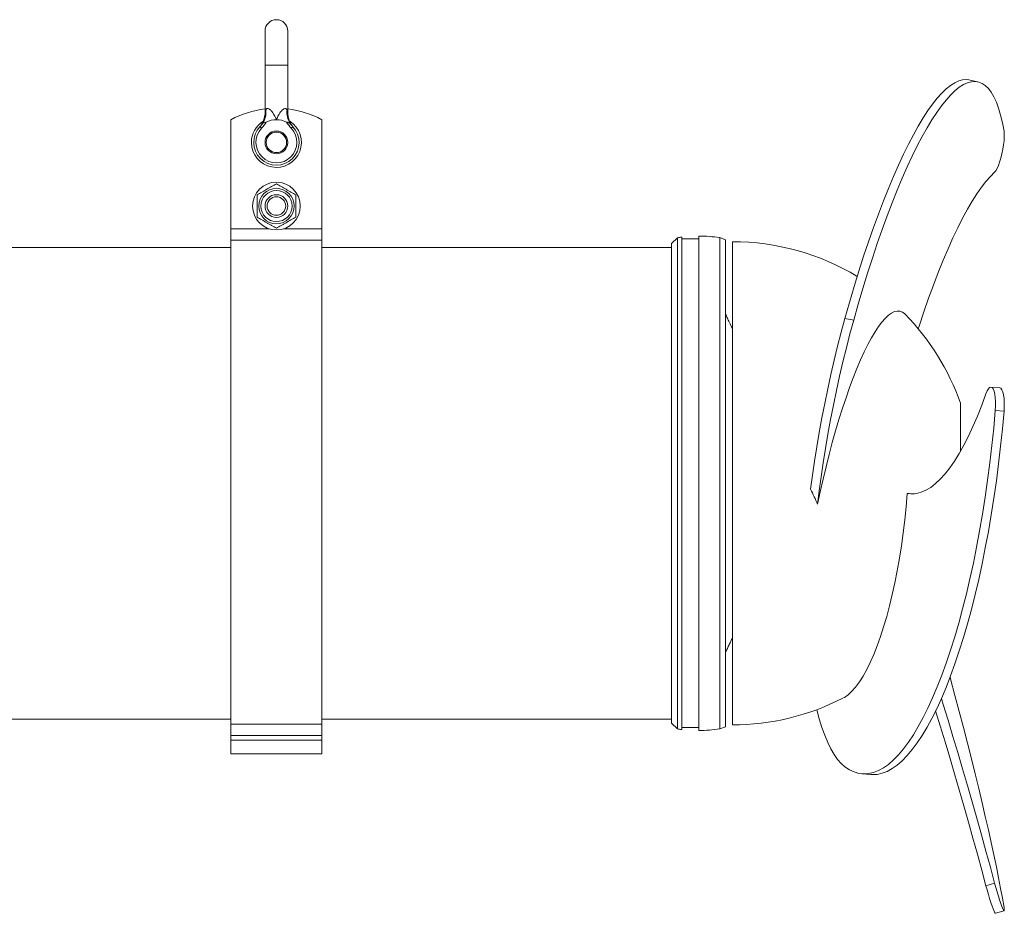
# Model space of a CAD drawing. Header units: millimetres. Extents: x 72 to 1027, y 260 to 830.
# Tile 3 of 3: x 593 to 1027, y 260 to 654. Entities that reach past the tile are written whole.
import ezdxf

# ---------------------------------------------------------------- set-up
doc = ezdxf.new("R2010")
doc.units = ezdxf.units.MM

msp = doc.modelspace()

# ---------------------------------------------------------------- linework, layer by layer
at = {"color": 7, "linetype": 'Continuous', "lineweight": 15}
for p, q in [((701.3, 648.7), (701.3, 633.7)), ((711.3, 633.7), (711.3, 648.7)), ((701.3, 633.7), (701.3, 612.95)), ((711.3, 612.95), (711.3, 633.7)), ((1014.79, 626.39), (1010.94, 627.18)), ((686.3, 609.7), (686.3, 561.7)), ((726.3, 609.7), (726.3, 561.7)), ((703.09, 561.7), (686.3, 561.7)), ((686.3, 561.7), (686.3, 556.73)), ((726.3, 561.7), (709.5, 561.7)), ((726.3, 561.7), (726.3, 556.73)), ((726.3, 556.73), (686.3, 556.73)), ((686.3, 556.73), (686.3, 343.66)), ((726.3, 556.73), (726.3, 343.66)), ((882.68, 557.78), (880.1, 555.2)), ((880.1, 344.2), (880.1, 555.2)), ((882.68, 341.61), (882.68, 557.78)), ((884.6, 341.36), (884.6, 558.03)), ((892.1, 557.2), (884.6, 557.2)), ((892.1, 340.92), (892.1, 558.47)), ((903.9, 556.9), (901.4, 557.81)), ((901.4, 341.59), (901.4, 557.81)), ((903.9, 342.5), (903.9, 556.9)), ((906.9, 556.01), (906.9, 343.38)), ((686.3, 553.51), (574.8, 553.51)), ((880.1, 553.51), (726.3, 553.51)), ((960.26, 521.48), (956.41, 522.27)), ((1024.5, 491.71), (1020.65, 492.02)), ((1007.2, 484.96), (1007.2, 463.67)), ((1026.4, 481.4), (1022.56, 481.72)), ((574.8, 345.89), (686.3, 345.89)), ((726.3, 343.66), (686.3, 343.66)), ((686.3, 343.66), (686.3, 338.73)), ((726.3, 345.89), (880.1, 345.89)), ((726.3, 343.66), (726.3, 338.73)), ((880.1, 344.2), (882.68, 341.61)), ((884.6, 342.2), (892.1, 342.2)), ((901.4, 341.59), (903.9, 342.5)), ((726.3, 338.73), (686.3, 338.73)), ((686.3, 338.73), (686.3, 336.63)), ((726.3, 338.73), (726.3, 336.63)), ((726.3, 336.63), (686.3, 336.63)), ((686.3, 336.63), (686.3, 330.63)), ((726.3, 336.63), (726.3, 330.63)), ((726.3, 330.63), (686.3, 330.63)), ((963.98, 321.84), (967.83, 321.52)), ((1022.26, 273.72), (1018.42, 272.62)), ((1022.61, 260.46), (1026.45, 261.57))]:
    msp.add_line(p, q, dxfattribs=at)
at = {"color": 8, "linetype": 'Continuous', "lineweight": 15}
for p, q in [((706.3, 633.7), (701.3, 633.7)), ((711.3, 633.7), (706.3, 633.7))]:
    msp.add_line(p, q, dxfattribs=at)
at = {"color": 7, "linetype": 'Continuous', "lineweight": 15, "flags": 128}
for points in [[(1010.94, 627.18), (1009.82, 627.32), (1008.18, 627.21), (1006.47, 626.75), (1004.69, 625.92), (1002.85, 624.75), (1000.96, 623.22), (999.02, 621.35), (997.03, 619.13), (994.99, 616.57), (992.92, 613.68), (990.82, 610.46), (988.68, 606.92), (986.52, 603.07), (984.34, 598.92), (982.15, 594.47), (979.95, 589.74), (977.74, 584.73), (975.53, 579.46), (973.32, 573.94), (971.13, 568.18), (968.94, 562.19), (966.78, 555.99), (964.64, 549.59), (962.53, 543), (960.45, 536.24), (958.41, 529.32), (956.41, 522.27)], [(1026.4, 604.68), (1025.7, 608.34), (1024.9, 611.68), (1024, 614.7), (1023.01, 617.39), (1021.93, 619.74), (1020.76, 621.74), (1019.51, 623.41), (1018.16, 624.72), (1016.74, 625.68), (1015.24, 626.28), (1013.67, 626.53), (1012.02, 626.42), (1010.31, 625.95), (1008.53, 625.13), (1006.7, 623.96), (1004.81, 622.43), (1002.86, 620.55), (1000.87, 618.33), (998.84, 615.78), (996.77, 612.89), (994.66, 609.67), (992.53, 606.13), (990.37, 602.28), (988.19, 598.13), (986, 593.68), (983.79, 588.95), (981.58, 583.94), (979.37, 578.67), (977.17, 573.15), (974.97, 567.39), (972.79, 561.4), (970.63, 555.2), (968.49, 548.79), (966.38, 542.21), (964.3, 535.45), (962.26, 528.53), (960.26, 521.48)], [(699.07, 606.61), (699.08, 606.6), (699.12, 606.56), (699.19, 606.5), (699.28, 606.41), (699.39, 606.31), (699.51, 606.19), (699.65, 606.06), (699.79, 605.92)], [(713.52, 606.61), (713.51, 606.6), (713.47, 606.56), (713.4, 606.5), (713.31, 606.41), (713.2, 606.31), (713.08, 606.19), (712.94, 606.06), (712.8, 605.92)], [(1022.26, 586.59), (1022.78, 587.22), (1023.34, 588.2), (1023.9, 589.5), (1024.46, 591.06), (1024.99, 592.82), (1025.46, 594.72), (1025.87, 596.67), (1026.19, 598.6), (1026.41, 600.44), (1026.52, 602.1), (1026.52, 603.54), (1026.4, 604.68)], [(988.66, 517.65), (989.06, 518.86), (991.13, 525.1), (993.23, 531.13), (995.35, 536.94), (997.48, 542.52), (999.63, 547.84), (1001.77, 552.9), (1003.92, 557.69), (1006.06, 562.18), (1008.18, 566.38), (1010.29, 570.27), (1012.37, 573.84), (1014.43, 577.07), (1016.45, 579.98), (1018.43, 582.53), (1020.37, 584.74), (1022.26, 586.59)], [(982.83, 524.11), (982.73, 524.21), (981.71, 524.99), (980.61, 525.42), (979.44, 525.49), (978.2, 525.22), (976.9, 524.59), (975.54, 523.61), (974.13, 522.28), (972.67, 520.62), (971.17, 518.62), (969.64, 516.29), (968.08, 513.65), (966.49, 510.71), (964.89, 507.47), (963.28, 503.95), (961.67, 500.16), (960.06, 496.13), (958.46, 491.86), (956.88, 487.37), (955.32, 482.68), (953.79, 477.82), (952.29, 472.79), (950.84, 467.62), (949.44, 462.34), (948.09, 456.95), (946.79, 451.5), (945.56, 445.98), (944.4, 440.44)], [(956.41, 522.27), (954.78, 516.23), (953.2, 510.08), (951.67, 503.85), (950.21, 497.55), (948.82, 491.19), (947.49, 484.81), (946.24, 478.43), (945.07, 472.05), (943.99, 465.71), (942.99, 459.42), (942.08, 453.21), (941.26, 447.09)], [(960.26, 521.48), (958.63, 515.45), (957.05, 509.31), (955.53, 503.09), (954.07, 496.8), (952.68, 490.46), (951.35, 484.1), (950.11, 477.72), (948.94, 471.36), (947.85, 465.03), (946.85, 458.75), (945.94, 452.55), (945.13, 446.44), (944.4, 440.44)], [(1018.42, 489.09), (1018.94, 490.35), (1019.49, 491.28), (1020.06, 491.84), (1020.61, 492.02), (1021.14, 491.81), (1021.62, 491.21), (1022.02, 490.24), (1022.34, 488.95), (1022.56, 487.39), (1022.67, 485.62), (1022.67, 483.7), (1022.56, 481.72)], [(1024.5, 491.71), (1024.99, 491.49), (1025.46, 490.89), (1025.87, 489.93), (1026.19, 488.64), (1026.41, 487.07), (1026.52, 485.3), (1026.52, 483.38), (1026.4, 481.4)], [(983.84, 445.18), (985.86, 445), (987.9, 445.19), (989.96, 445.74), (992.04, 446.64), (994.14, 447.91), (996.24, 449.53), (998.35, 451.5), (1000.45, 453.82), (1002.54, 456.48), (1004.62, 459.47), (1006.69, 462.79), (1008.73, 466.43), (1010.74, 470.38), (1012.72, 474.63), (1014.66, 479.18), (1016.56, 484), (1018.42, 489.09)], [(1022.56, 481.72), (1021.85, 473.99), (1021.05, 466.29), (1020.16, 458.64), (1019.17, 451.05), (1018.09, 443.53), (1016.92, 436.11), (1015.66, 428.81), (1014.32, 421.63), (1012.9, 414.59), (1011.4, 407.71), (1009.82, 401.01), (1008.18, 394.49), (1006.47, 388.18), (1004.69, 382.09), (1002.85, 376.22), (1000.96, 370.6), (999.02, 365.24), (997.03, 360.14), (994.99, 355.32), (992.92, 350.79), (990.82, 346.56), (988.68, 342.64), (986.52, 339.03), (984.34, 335.75), (982.15, 332.8), (979.95, 330.19), (977.74, 327.93), (975.53, 326.01), (973.32, 324.45), (971.13, 323.25), (968.94, 322.4), (966.78, 321.92), (964.64, 321.8), (962.53, 322.04), (960.45, 322.65), (958.41, 323.61), (956.41, 324.94)], [(1026.4, 481.4), (1025.7, 473.68), (1024.9, 465.98), (1024, 458.32), (1023.01, 450.73), (1021.93, 443.22), (1020.76, 435.8), (1019.51, 428.49), (1018.16, 421.31), (1016.74, 414.27), (1015.24, 407.4), (1013.67, 400.69), (1012.02, 394.18), (1010.31, 387.87), (1008.53, 381.77), (1006.7, 375.91), (1004.81, 370.29), (1002.86, 364.92), (1000.87, 359.82), (998.84, 355), (996.77, 350.47), (994.66, 346.24), (992.53, 342.32), (990.37, 338.71), (988.19, 335.43), (986, 332.49), (983.79, 329.88), (981.58, 327.61), (979.37, 325.7), (977.17, 324.14), (974.97, 322.93), (972.79, 322.09), (970.63, 321.6), (968.49, 321.48), (967.83, 321.52)], [(983.84, 445.18), (983.34, 439.38), (982.75, 433.61), (982.06, 427.89), (981.27, 422.24), (980.39, 416.68), (979.43, 411.24), (978.38, 405.94), (977.25, 400.79), (976.05, 395.83), (974.78, 391.06), (973.44, 386.52), (972.05, 382.21), (970.6, 378.16), (969.1, 374.38), (967.56, 370.89), (965.99, 367.7), (964.38, 364.82), (962.75, 362.27), (961.11, 360.05), (959.46, 358.18), (957.8, 356.66), (956.15, 355.5), (955.54, 355.16)], [(1026.4, 263.01), (1025.7, 267.07), (1024.9, 271.43), (1024, 276.07), (1023.01, 280.97), (1021.93, 286.13), (1020.76, 291.55), (1019.51, 297.19), (1018.16, 303.06), (1016.74, 309.14), (1015.24, 315.41), (1013.67, 321.86), (1012.02, 328.49), (1010.31, 335.27), (1008.53, 342.18), (1006.7, 349.22), (1004.81, 356.37), (1002.86, 363.61), (1002.66, 364.38)], [(998.83, 354.99), (999.63, 352.42), (1001.77, 345.42), (1003.92, 338.34), (1006.06, 331.19), (1008.18, 323.99), (1010.29, 316.75), (1012.37, 309.51), (1014.43, 302.27), (1016.45, 295.05), (1018.43, 287.88), (1020.37, 280.76), (1022.26, 273.72)], [(956.41, 324.94), (954.78, 326.38), (953.2, 328.18), (951.67, 330.33), (950.21, 332.81), (948.82, 335.64), (947.49, 338.79), (946.24, 342.25), (945.07, 346.02), (944, 350.06)], [(996.32, 349.55), (998.35, 342.94), (1000.45, 335.98), (1002.54, 328.96), (1004.62, 321.89), (1006.69, 314.8), (1008.73, 307.7), (1010.74, 300.6), (1012.72, 293.52), (1014.66, 286.49), (1016.56, 279.52), (1018.42, 272.62)], [(1022.26, 273.72), (1022.78, 271.83), (1023.34, 269.92), (1023.9, 268.06), (1024.46, 266.32), (1024.99, 264.77), (1025.46, 263.48), (1025.87, 262.49), (1026.19, 261.85), (1026.41, 261.58), (1026.52, 261.68), (1026.52, 262.17), (1026.4, 263.01)], [(1018.42, 272.62), (1018.94, 270.73), (1019.49, 268.81), (1020.06, 266.95), (1020.61, 265.21), (1021.14, 263.66), (1021.62, 262.37), (1022.02, 261.38), (1022.34, 260.74), (1022.56, 260.47), (1022.61, 260.46)]]:
    msp.add_lwpolyline(points, dxfattribs=at)
at = {"color": 7, "linetype": 'Continuous', "lineweight": 15}
for centre, radius in [((706.3, 599.7), 5), ((706.3, 599.7), 4.5), ((706.3, 571.7), 10.5), ((706.3, 571.7), 7.8), ((706.3, 571.7), 6.86), ((706.3, 571.7), 5), ((706.3, 571.7), 4.08)]:
    msp.add_circle(centre, radius, dxfattribs=at)
for centre, radius, start, end in [((706.3, 648.7), 5, 0, 180), ((706.3, 572.2), 42.5, 96.7563, 118.0725), ((692.86, 612.78), 8.79, 328.635, 6.9636), ((719.73, 612.78), 8.79, 173.0364, 211.365), ((706.3, 572.2), 42.5, 61.9275, 83.2437), ((706.3, 599.7), 11, 180, 57.9335), ((706.3, 599.7), 11, 122.7031, 180), ((706.3, 599.7), 10, 136.2896, 43.7104), ((706.3, 599.7), 10, 90, 116.62), ((706.3, 599.7), 10, 63.38, 90), ((706.3, 599.7), 9, 136.2896, 43.7104), ((892.13, 493.47), 65, 96.6563, 98.3609), ((892.13, 493.47), 65, 81.8047, 90.0303), ((906.9, 449.7), 106.32, 58.8932, 90), ((906.9, 449.7), 106.32, 19.37, 44.4198), ((906.9, 449.7), 106.32, 270, 297.2286), ((892.13, 405.92), 65, 261.6391, 263.3437), ((892.13, 405.92), 65, 269.9697, 278.1953)]:
    msp.add_arc(centre, radius, start, end, dxfattribs=at)
for points, knots in [([(701.29, 612.95), (701.3, 612.94), (701.33, 612.5), (701.23, 611.64), (701.01, 610.45), (700.66, 609.38), (700.26, 608.46), (699.83, 607.71), (699.44, 607.12), (699.14, 606.72), (698.94, 606.49), (698.85, 606.39), (698.83, 606.36), (698.83, 606.36)], [0, 0, 0, 0, 0.003599, 0.184461, 0.353064, 0.507952, 0.647027, 0.767464, 0.865754, 0.937889, 0.977832, 0.991419, 1, 1, 1, 1]), ([(701.58, 613.85), (701.63, 613.98), (701.68, 614.1), (701.8, 614.32), (701.88, 614.41), (702.05, 614.56), (702.14, 614.61), (702.36, 614.66), (702.48, 614.66), (702.86, 614.58), (703.12, 614.43), (703.5, 614.13), (703.63, 614.02), (703.87, 613.78), (703.99, 613.65), (704.33, 613.25), (704.55, 612.96), (704.96, 612.35), (705.15, 612.04), (705.69, 611.07), (706.01, 610.39), (706.3, 609.7)], [0, 0, 0, 0, 0.0625, 0.0625, 0.125, 0.125, 0.1875, 0.1875, 0.25, 0.25, 0.375, 0.375, 0.4375, 0.4375, 0.5, 0.5, 0.625, 0.625, 0.75, 0.75, 1, 1, 1, 1]), ([(711.01, 613.85), (710.96, 613.98), (710.91, 614.1), (710.79, 614.32), (710.71, 614.41), (710.54, 614.56), (710.45, 614.61), (710.23, 614.66), (710.11, 614.66), (709.73, 614.58), (709.47, 614.43), (709.09, 614.13), (708.96, 614.02), (708.72, 613.78), (708.6, 613.65), (708.26, 613.25), (708.04, 612.96), (707.63, 612.35), (707.44, 612.04), (706.9, 611.07), (706.58, 610.39), (706.3, 609.7)], [0, 0, 0, 0, 0.0625, 0.0625, 0.125, 0.125, 0.1875, 0.1875, 0.25, 0.25, 0.375, 0.375, 0.4375, 0.4375, 0.5, 0.5, 0.625, 0.625, 0.75, 0.75, 1, 1, 1, 1]), ([(713.76, 606.36), (713.76, 606.36), (713.76, 606.36), (713.72, 606.4), (713.61, 606.53), (713.38, 606.82), (712.88, 607.49), (712.26, 608.56), (711.66, 610.1), (711.33, 611.57), (711.32, 612.57), (711.31, 612.95)], [0, 0, 0, 0, 0.0000554, 0.0114334, 0.0273711, 0.0807559, 0.160207, 0.3783212, 0.5862286, 0.8425579, 1, 1, 1, 1]), ([(699.07, 606.61), (698.95, 606.48), (698.79, 606.31), (698.82, 606.35), (698.83, 606.35)], [0, 0, 0, 0, 0.767698, 1, 1, 1, 1]), ([(701.81, 608.64), (701.67, 608.57), (701.53, 608.51), (701.23, 608.42), (701.08, 608.39), (700.81, 608.34), (700.68, 608.33), (700.54, 608.3), (700.49, 608.29), (700.42, 608.26), (700.39, 608.24), (700.36, 608.21)], [0, 0, 0, 0, 0.25, 0.25, 0.5, 0.5, 0.75, 0.75, 0.875, 0.875, 1, 1, 1, 1]), ([(710.78, 608.64), (710.92, 608.57), (711.06, 608.51), (711.36, 608.42), (711.51, 608.39), (711.72, 608.35), (711.78, 608.34), (711.9, 608.32), (711.96, 608.32), (712.05, 608.3), (712.1, 608.29), (712.17, 608.26), (712.2, 608.24), (712.23, 608.21)], [0, 0, 0, 0, 0.25, 0.25, 0.5, 0.5, 0.625, 0.625, 0.75, 0.75, 0.875, 0.875, 1, 1, 1, 1]), ([(713.76, 606.35), (713.77, 606.35), (713.78, 606.34), (713.61, 606.52), (713.52, 606.61)], [0, 0, 0, 0, 0.49798, 1, 1, 1, 1]), ([(706.3, 581.52), (705.6, 581.12), (704.9, 580.72), (703.49, 579.9), (702.78, 579.49), (701.69, 578.86), (701.33, 578.65), (700.61, 578.24), (700.25, 578.03), (699.19, 577.42), (698.49, 577.01), (697.8, 576.61)], [0, 0, 0, 0, 0.25, 0.25, 0.5, 0.5, 0.625, 0.625, 0.75, 0.75, 1, 1, 1, 1]), ([(706.3, 581.52), (706.99, 581.12), (707.69, 580.72), (709.1, 579.9), (709.81, 579.49), (710.9, 578.86), (711.26, 578.65), (711.98, 578.24), (712.34, 578.03), (713.4, 577.42), (714.1, 577.01), (714.8, 576.61)], [0, 0, 0, 0, 0.25, 0.25, 0.5, 0.5, 0.625, 0.625, 0.75, 0.75, 1, 1, 1, 1]), ([(697.8, 566.8), (697.8, 567.6), (697.8, 568.41), (697.8, 570.05), (697.8, 570.88), (697.8, 572.54), (697.8, 573.38), (697.8, 575.02), (697.8, 575.82), (697.8, 576.61)], [0, 0, 0, 0, 0.25, 0.25, 0.5, 0.5, 0.75, 0.75, 1, 1, 1, 1]), ([(714.8, 566.8), (714.8, 567.6), (714.8, 568.41), (714.8, 570.05), (714.8, 570.88), (714.8, 572.54), (714.8, 573.38), (714.8, 575.02), (714.8, 575.82), (714.8, 576.61)], [0, 0, 0, 0, 0.25, 0.25, 0.5, 0.5, 0.75, 0.75, 1, 1, 1, 1]), ([(697.8, 566.8), (698.49, 566.4), (699.19, 565.99), (700.6, 565.18), (701.31, 564.77), (702.4, 564.14), (702.76, 563.93), (703.48, 563.52), (703.84, 563.31), (704.9, 562.7), (705.6, 562.29), (706.3, 561.89)], [0, 0, 0, 0, 0.25, 0.25, 0.5, 0.5, 0.625, 0.625, 0.75, 0.75, 1, 1, 1, 1]), ([(714.8, 566.8), (714.1, 566.4), (713.4, 565.99), (711.99, 565.18), (711.28, 564.77), (710.19, 564.14), (709.83, 563.93), (709.11, 563.52), (708.75, 563.31), (707.69, 562.7), (706.99, 562.29), (706.3, 561.89)], [0, 0, 0, 0, 0.25, 0.25, 0.5, 0.5, 0.625, 0.625, 0.75, 0.75, 1, 1, 1, 1]), ([(906.9, 517.85), (906.47, 518.69), (906, 519.64), (905.24, 521.22), (904.97, 521.78), (904.44, 522.91), (904.17, 523.49), (903.9, 524.09)], [0, 0, 0, 0, 0.5, 0.5, 0.75, 0.75, 1, 1, 1, 1]), ([(903.9, 375.3), (904.17, 375.9), (904.44, 376.48), (904.97, 377.62), (905.24, 378.17), (906, 379.75), (906.47, 380.7), (906.9, 381.54)], [0, 0, 0, 0, 0.25, 0.25, 0.5, 0.5, 1, 1, 1, 1])]:
    msp.add_open_spline(points, degree=3, knots=knots, dxfattribs=at)
at = {"color": 8, "linetype": 'Continuous', "lineweight": 15}
for points, knots in [([(701.3, 612.95), (701.3, 612.96), (701.3, 612.96), (701.39, 613.26), (701.51, 613.62), (701.58, 613.85)], [0, 0, 0, 0, 0.183871, 0.496259, 1, 1, 1, 1]), ([(711.01, 613.85), (711.1, 613.56), (711.23, 613.16), (711.3, 612.92), (711.29, 612.95), (711.29, 612.95)], [0, 0, 0, 0, 0.643409, 0.912935, 1, 1, 1, 1])]:
    msp.add_open_spline(points, degree=3, knots=knots, dxfattribs=at)
at = {"color": 7, "linetype": 'Continuous', "lineweight": 15}
for points in [[(699.07, 606.61), (699.54, 607.11), (699.97, 607.64), (700.36, 608.21)], [(701.81, 608.64), (701.24, 607.66), (700.58, 606.75), (699.79, 605.92)], [(712.8, 605.92), (712.01, 606.75), (711.35, 607.66), (710.78, 608.64)], [(712.23, 608.21), (712.62, 607.64), (713.05, 607.11), (713.52, 606.61)], [(941.26, 447.09), (942.36, 444.87), (943.4, 442.65), (944.4, 440.44)], [(987.01, 445), (985.98, 445.05), (984.92, 445.11), (983.84, 445.18)]]:
    msp.add_open_spline(points, degree=3, dxfattribs=at)

doc.saveas('drawing.dxf')
